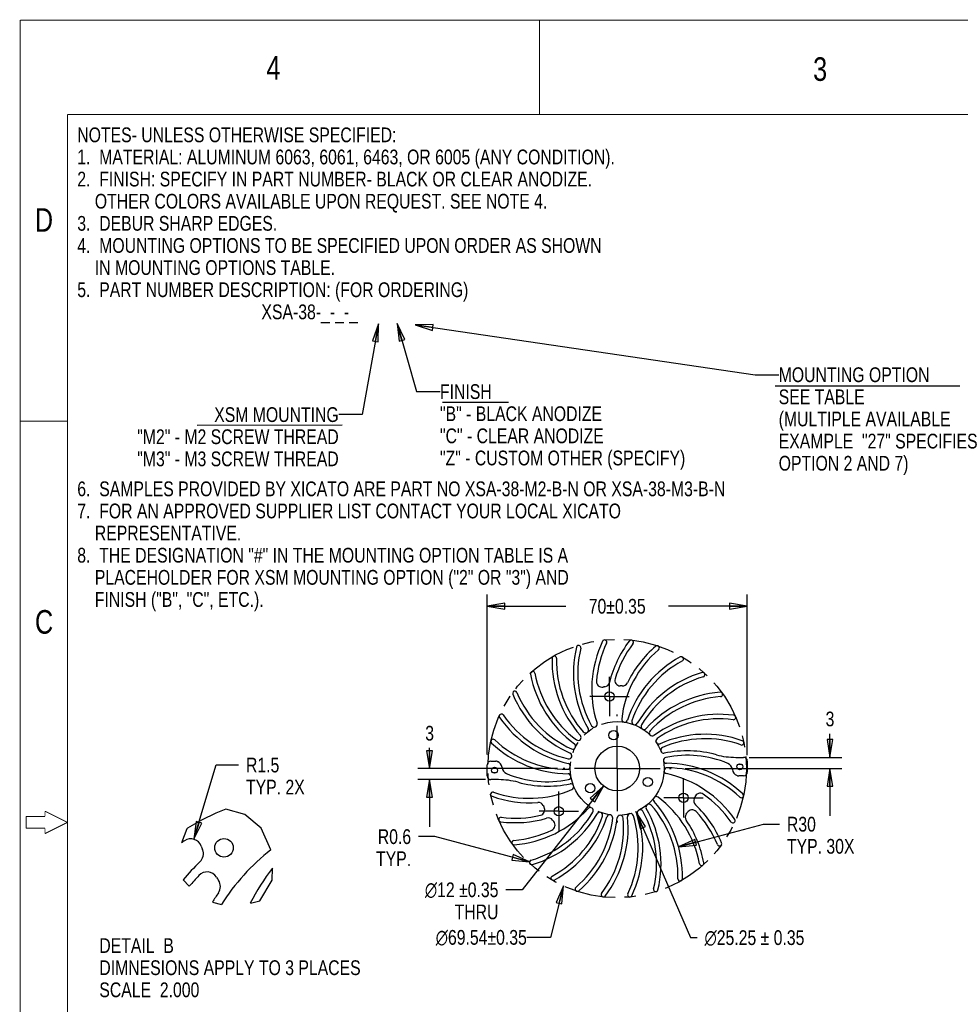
# Model space of a CAD drawing. Header units: inches. Extents: x 0 to 22, y -0.8 to 17.8.
# Tile 4 of 5: x 0 to 10, y 6.6 to 17. Entities that reach past the tile are written whole.
import ezdxf

# ---------------------------------------------------------------- set-up
doc = ezdxf.new("R2010")
doc.units = ezdxf.units.IN
doc.header["$LTSCALE"] = 1.21
doc.header["$MEASUREMENT"] = 0
doc.linetypes.add('CENTER', pattern=[0.6, 0.375, -0.075, 0.075, -0.075])
doc.linetypes.add('PHANTOM', pattern=[0.8, 0.45, -0.05, 0.1, -0.05, 0.1, -0.05])
doc.layers.get('0').update_dxf_attribs({"linetype": 'CONTINUOUS'})
doc.layers.add('02___PRT_ALL_AXES', color=7, linetype='CONTINUOUS')
doc.layers.add('DEFAULT_3', color=7, linetype='PHANTOM')
doc.styles.get("Standard").update_dxf_attribs({"font": 'txt', "width": 0.8})
doc.styles.add('TEXTSTYLE_1', font='gdt', dxfattribs={"width": 0.8})
doc.dimstyles.new('DIMSTYLE_11', dxfattribs={"dimtxt": 0.15625, "dimasz": 0.1875, "dimexe": 0.18, "dimexo": 0.0625, "dimgap": 0.09, "dimtad": 0, "dimtih": 1, "dimtoh": 1, "dimzin": 4, "dimdsep": 46, "dimtxsty": 'STANDARD', "dimblk": 'CLOSED', "dimblk1": 'CLOSED', "dimblk2": 'CLOSED', "dimcen": 0.09, "dimadec": 0, "dimazin": 0, "dimtfac": 1, "dimtofl": 0, "dimtmove": 0, "dimatfit": 3, "dimldrblk": 'CLOSED', "dimfxl": 1, "dimtolj": 1, "dimtzin": 4, "dimarcsym": 0})
doc.dimstyles.new('DIMSTYLE_12', dxfattribs={"dimtxt": 0.15625, "dimasz": 0.1875, "dimexe": 0.18, "dimexo": 0.0625, "dimgap": 0.09, "dimtad": 0, "dimtih": 1, "dimtoh": 1, "dimlfac": 0.5, "dimzin": 4, "dimdsep": 46, "dimtxsty": 'STANDARD', "dimblk": 'CLOSED', "dimblk1": 'CLOSED', "dimblk2": 'CLOSED', "dimcen": 0.09, "dimadec": 0, "dimazin": 0, "dimtfac": 1, "dimtofl": 0, "dimtmove": 0, "dimatfit": 3, "dimldrblk": 'CLOSED', "dimfxl": 1, "dimtolj": 1, "dimtzin": 4, "dimarcsym": 0})
doc.dimstyles.new('DIMSTYLE_3', dxfattribs={"dimtxt": 0.15625, "dimasz": 0.1875, "dimexe": 0.18, "dimexo": 0.0625, "dimgap": 0.09, "dimtad": 0, "dimtih": 1, "dimtoh": 1, "dimzin": 4, "dimdsep": 46, "dimtxsty": 'STANDARD', "dimblk": 'CLOSED', "dimblk1": 'CLOSED', "dimblk2": 'CLOSED', "dimcen": 0.09, "dimadec": 0, "dimazin": 0, "dimtfac": 1, "dimtofl": 0, "dimtmove": 0, "dimatfit": 3, "dimldrblk": 'CLOSED', "dimfxl": 1, "dimtolj": 1, "dimtzin": 4, "dimarcsym": 0})
doc.dimstyles.new('DIMSTYLE_6', dxfattribs={"dimtxt": 0.15625, "dimasz": 0.1875, "dimexe": 0.18, "dimexo": 0.0625, "dimgap": 0.09, "dimtad": 0, "dimtih": 1, "dimtoh": 1, "dimdec": 3, "dimzin": 4, "dimdsep": 46, "dimtxsty": 'STANDARD', "dimblk": 'CLOSED', "dimblk1": 'CLOSED', "dimblk2": 'CLOSED', "dimcen": 0.09, "dimadec": 0, "dimazin": 0, "dimtfac": 1, "dimtdec": 3, "dimtofl": 0, "dimtmove": 0, "dimatfit": 3, "dimldrblk": 'CLOSED', "dimfxl": 1, "dimtolj": 1, "dimtzin": 4, "dimarcsym": 0})
doc.dimstyles.get("Standard").update_dxf_attribs({"dimtxt": 0.15625, "dimasz": 0.1875, "dimexe": 0.18, "dimexo": 0.0625, "dimgap": 0.09, "dimtad": 0, "dimtih": 1, "dimtoh": 1, "dimzin": 4, "dimdsep": 46, "dimtxsty": 'STANDARD', "dimblk": 'CLOSED', "dimblk1": 'CLOSED', "dimblk2": 'CLOSED', "dimcen": 0.09, "dimadec": 0, "dimazin": 0, "dimtp": 0.01, "dimtm": 0.01, "dimtfac": 1, "dimtofl": 0, "dimtmove": 0, "dimatfit": 3, "dimldrblk": 'CLOSED', "dimfxl": 1, "dimtolj": 1, "dimtzin": 4, "dimarcsym": 0})

# ---------------------------------------------------------------- blocks, each defined once
blk = doc.blocks.new('_CLOSED')
at = {"color": 0, "linetype": 'BYBLOCK'}
for p, q in [((0, 0), (-1, 0.167)), ((-1, 0.167), (-1, -0.167)), ((-1, -0.167), (0, 0)), ((-1, 0), (0, 0))]:
    blk.add_line(p, q, dxfattribs=at)
blk = doc.blocks.new('*D3')
at = {"color": 2, "linetype": 'CONTINUOUS'}
for p, q in [((6.188, 8.885), (5.326, 7.785)), ((5.326, 7.785), (5.155, 7.785))]:
    blk.add_line(p, q, dxfattribs=at)
at = {"color": 2, "linetype": 'CONTINUOUS', "xscale": 0.1875, "yscale": 0.1875, "zscale": 0.1875, "rotation": 51.9063279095}
blk.add_blockref('_CLOSED', (6.188, 8.885), dxfattribs=at)
at = {"color": 2, "linetype": 'CONTINUOUS', "insert": (5.076, 7.864), "char_height": 0.15625, "width": 1.26562, "attachment_point": 3, "line_spacing_factor": 0.9, "style": 'TEXTSTYLE_1'}
blk.add_mtext('{\\Fgdt;n}\\Ftxt;12 \\Fgdt;{\\Fgdt;`}\\Ftxt;0.35\\PTHRU', dxfattribs=at)
blk = doc.blocks.new('*D8')
at = {"color": 2, "linetype": 'CONTINUOUS'}
for p, q in [((4.956, 9.221), (4.956, 10.915)), ((7.712, 9.212), (7.712, 10.915)), ((4.956, 10.79), (5.79, 10.79)), ((7.712, 10.79), (6.878, 10.79))]:
    blk.add_line(p, q, dxfattribs=at)
at = {"color": 2, "linetype": 'CONTINUOUS', "xscale": 0.1875, "yscale": 0.1875, "zscale": 0.1875, "rotation": 180}
blk.add_blockref('_CLOSED', (4.956, 10.79), dxfattribs=at)
at = {"color": 2, "linetype": 'CONTINUOUS', "xscale": 0.1875, "yscale": 0.1875, "zscale": 0.1875}
blk.add_blockref('_CLOSED', (7.712, 10.79), dxfattribs=at)
at = {"color": 2, "linetype": 'CONTINUOUS', "insert": (6.334, 10.868), "char_height": 0.15625, "width": 0.93229, "attachment_point": 2, "line_spacing_factor": 0.9}
blk.add_mtext('70\\Fgdt;{\\Fgdt;`}\\Ftxt;0.35', dxfattribs=at)
blk = doc.blocks.new('*D9')
at = {"color": 2, "linetype": 'CONTINUOUS'}
for p, q in [((8.588, 9.189), (8.588, 9.439)), ((7.731, 9.189), (8.713, 9.189)), ((7.053, 9.071), (8.713, 9.071)), ((8.588, 9.071), (8.588, 8.571))]:
    blk.add_line(p, q, dxfattribs=at)
at = {"color": 2, "linetype": 'CONTINUOUS', "xscale": 0.1875, "yscale": 0.1875, "zscale": 0.1875}
for p, rotation in [((8.588, 9.189), 270), ((8.588, 9.071), 90)]:
    blk.add_blockref('_CLOSED', p, dxfattribs=dict(at, rotation=rotation))
at = {"color": 2, "linetype": 'CONTINUOUS', "insert": (8.588, 9.674), "char_height": 0.156, "width": 0.125, "attachment_point": 2, "line_spacing_factor": 0.9}
blk.add_mtext('3', dxfattribs=at)
blk = doc.blocks.new('*D10')
at = {"color": 2, "linetype": 'CONTINUOUS'}
for p, q in [((4.347, 9.071), (4.347, 9.289)), ((5.7, 9.071), (4.222, 9.071)), ((4.94, 8.953), (4.222, 8.953)), ((4.347, 8.953), (4.347, 8.453))]:
    blk.add_line(p, q, dxfattribs=at)
at = {"color": 2, "linetype": 'CONTINUOUS', "xscale": 0.1875, "yscale": 0.1875, "zscale": 0.1875}
for p, rotation in [((4.347, 9.071), 270), ((4.347, 8.953), 90)]:
    blk.add_blockref('_CLOSED', p, dxfattribs=dict(at, rotation=rotation))
at = {"color": 2, "linetype": 'CONTINUOUS', "insert": (4.347, 9.523), "char_height": 0.156, "width": 0.125, "attachment_point": 2, "line_spacing_factor": 0.9}
blk.add_mtext('3', dxfattribs=at)
blk = doc.blocks.new('*D20')
at = {"color": 2, "linetype": 'CONTINUOUS'}
for p, q in [((6.984, 8.24), (7.882, 8.481)), ((7.882, 8.481), (8.054, 8.481))]:
    blk.add_line(p, q, dxfattribs=at)
at = {"color": 2, "linetype": 'CONTINUOUS', "xscale": 0.1875, "yscale": 0.1875, "zscale": 0.1875, "rotation": 195.02950364}
blk.add_blockref('_CLOSED', (6.984, 8.24), dxfattribs=at)
at = {"color": 2, "linetype": 'CONTINUOUS', "insert": (8.132, 8.559), "char_height": 0.1562, "width": 1, "attachment_point": 1, "line_spacing_factor": 0.9}
blk.add_mtext('R30\\PTYP. 30X', dxfattribs=at)
blk = doc.blocks.new('*D21')
at = {"color": 2, "linetype": 'CONTINUOUS'}
for p, q in [((4.401, 8.349), (4.229, 8.349)), ((5.406, 8.082), (4.401, 8.349))]:
    blk.add_line(p, q, dxfattribs=at)
at = {"color": 2, "linetype": 'CONTINUOUS', "xscale": 0.1875, "yscale": 0.1875, "zscale": 0.1875, "rotation": 345.1514729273}
blk.add_blockref('_CLOSED', (5.406, 8.082), dxfattribs=at)
at = {"color": 2, "linetype": 'CONTINUOUS', "insert": (4.151, 8.427), "char_height": 0.1562, "width": 0.5, "attachment_point": 3, "line_spacing_factor": 0.9}
blk.add_mtext('R0.6\\PTYP.', dxfattribs=at)
blk = doc.blocks.new('*D26')
at = {"color": 2, "linetype": 'CONTINUOUS'}
for p, q in [((1.851, 8.321), (2.087, 9.108)), ((2.087, 9.108), (2.324, 9.108))]:
    blk.add_line(p, q, dxfattribs=at)
at = {"color": 2, "linetype": 'CONTINUOUS', "xscale": 0.1875, "yscale": 0.1875, "zscale": 0.1875, "rotation": 253.3443753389}
blk.add_blockref('_CLOSED', (1.851, 8.321), dxfattribs=at)
at = {"color": 2, "linetype": 'CONTINUOUS', "insert": (2.402, 9.186), "char_height": 0.1562, "width": 0.875, "attachment_point": 1, "line_spacing_factor": 0.9}
blk.add_mtext('R1.5\\PTYP. 2X', dxfattribs=at)
blk = doc.blocks.new('*D27')
at = {"color": 2, "linetype": 'CONTINUOUS'}
for p, q in [((6.532, 8.615), (7.11, 7.279)), ((7.11, 7.279), (7.18, 7.279))]:
    blk.add_line(p, q, dxfattribs=at)
at = {"color": 2, "linetype": 'CONTINUOUS', "xscale": 0.1875, "yscale": 0.1875, "zscale": 0.1875, "rotation": 113.4115386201}
blk.add_blockref('_CLOSED', (6.532, 8.615), dxfattribs=at)
at = {"color": 2, "linetype": 'CONTINUOUS', "insert": (7.259, 7.357), "char_height": 0.15625, "width": 1.76562, "attachment_point": 1, "line_spacing_factor": 0.9, "style": 'TEXTSTYLE_1'}
blk.add_mtext('{\\Fgdt;n}\\Ftxt;25.25 \\Fgdt;{\\Fgdt;`}\\Ftxt; 0.35', dxfattribs=at)

msp = doc.modelspace()

# ---------------------------------------------------------------- linework, layer by layer
at = {"color": 7, "linetype": 'CONTINUOUS'}
for p, q in [((8.00828, 13.12686), (9.96496, 13.12632)), ((4.48478, 12.9521), (5.18413, 12.95109)), ((1.88503, 12.7093), (3.4211, 12.71111)), ((7.59113, 9.18897), (7.67273, 9.18897)), ((4.9562, 8.99212), (4.9562, 9.11023)), ((4.99557, 9.1496), (5.04704, 9.1496)), ((5.06166, 9.14679), (5.06509, 9.14542)), ((7.7121, 9.1496), (7.7121, 9.03149)), ((7.60664, 8.99494), (7.60322, 8.99631)), ((7.67273, 8.99212), (7.62126, 8.99212)), ((5.07717, 8.95275), (4.99557, 8.95275)), ((2.38826, 8.58252), (2.18747, 8.63993)), ((2.56319, 8.43843), (2.38826, 8.58252)), ((1.77534, 8.43212), (1.7182, 8.28277)), ((1.78341, 8.43933), (1.77534, 8.43212)), ((2.66621, 8.20968), (2.56319, 8.43843)), ((2.68012, 7.88679), (2.68137, 8.01417)), ((1.73487, 7.89105), (1.8018, 7.82377)), ((2.54923, 7.67034), (2.68012, 7.88679)), ((2.04675, 7.65598), (2.14116, 7.62885)), ((2.448, 7.64349), (2.54923, 7.67034))]:
    msp.add_line(p, q, dxfattribs=at)
at = {"color": 7, "linetype": 'CONTINUOUS', "const_width": 0.01}
for points in [[(0.01, 17), (0.01, 0)], [(22.01, 17), (0.01, 17)], [(5.51, 17), (5.51, 16)], [(0.51, 16), (0.51, 1)], [(21.51, 16), (0.51, 16)], [(0.51, 12.75), (0.01, 12.75)], [(0.0725, 8.5625), (0.0725, 8.4375)], [(0.27294, 8.5625), (0.0725, 8.5625)], [(0.27294, 8.61853), (0.27294, 8.5625)], [(0.51, 8.5), (0.27294, 8.61853)], [(0.51, 8.5), (0.27294, 8.38147)], [(0.27294, 8.4375), (0.0725, 8.4375)], [(0.27294, 8.4375), (0.27294, 8.38147)]]:
    msp.add_lwpolyline(points, dxfattribs=at)
at = {"color": 7, "linetype": 'CONTINUOUS'}
for centre, radius in [((6.25137, 9.8341), 0.04921), ((6.33415, 9.07086), 0.23622), ((7.03653, 8.76093), 0.04921), ((5.71456, 8.61755), 0.04921), ((2.16867, 8.23091), 0.09843)]:
    msp.add_circle(centre, radius, dxfattribs=at)
for centre, radius, start, end in [((6.20082, 10.40944), 0.02362, 334.461428, 154.461428), ((7.05074, 10.0815), 1.1811, 166.461428, 209.793102), ((5.92542, 10.35247), 0.02362, 346.461428, 166.461428), ((7.05074, 10.0815), 1.13386, 166.461428, 209.427755), ((7.24521, 9.91043), 1.1811, 154.461428, 197.793102), ((7.24521, 9.91043), 1.13386, 154.461428, 175.647499), ((7.39985, 9.70266), 1.1811, 142.461428, 166.34409), ((7.39985, 9.70266), 1.13386, 142.461428, 163.647499), ((7.50792, 9.46728), 1.13386, 130.461428, 173.427755), ((7.50792, 9.46728), 1.1811, 130.461428, 154.34409), ((6.48204, 10.40791), 0.02362, 322.461428, 142.461428), ((6.75679, 10.34795), 0.02362, 310.461428, 130.461428), ((6.82496, 10.2084), 1.1811, 178.461428, 221.793102), ((5.6679, 10.23948), 0.02362, 358.461428, 178.461428), ((6.82496, 10.2084), 1.13386, 178.461428, 221.427755), ((7.56469, 9.21458), 1.1811, 118.461428, 161.793102), ((7.01308, 10.23217), 0.02362, 298.461428, 118.461428), ((7.56469, 9.21458), 1.13386, 118.461428, 161.427755), ((5.43949, 10.07542), 0.02362, 10.461428, 190.461428), ((6.57773, 10.28559), 1.1811, 190.461428, 233.793102), ((6.57773, 10.28559), 1.13386, 190.461428, 233.427755), ((6.36853, 10.00527), 0.05906, 163.647499, 267.893087), ((7.56769, 8.9556), 1.1811, 106.461428, 149.793102), ((7.56769, 8.9556), 1.13386, 106.461428, 149.427755), ((7.23969, 10.06563), 0.02362, 286.461428, 106.461428), ((6.1735, 9.992), 0.05906, 175.647499, 279.893087), ((6.33415, 9.07086), 0.87598, 98.573798, 99.893087), ((6.19475, 9.99545), 0.05906, 278.573798, 346.34409), ((6.33415, 9.07086), 0.87598, 86.573798, 87.893087), ((6.39003, 10.00423), 0.05906, 266.573798, 334.34409), ((5.25018, 9.86746), 0.02362, 22.461428, 202.461428), ((6.31985, 10.30969), 1.1811, 202.461428, 245.793102), ((6.31985, 10.30969), 1.13386, 202.461428, 245.427755), ((7.51676, 8.70165), 1.1811, 94.461428, 137.793102), ((7.51676, 8.70165), 1.13386, 94.461428, 137.427755), ((7.42673, 9.85562), 0.02362, 274.461428, 94.461428), ((5.10824, 9.62468), 0.02362, 34.461428, 214.461428), ((6.06259, 10.27964), 1.1811, 214.461428, 257.793102), ((6.06259, 10.27964), 1.13386, 214.461428, 257.427755), ((7.41416, 8.46384), 1.1811, 82.461428, 125.793102), ((7.56601, 9.61131), 0.02362, 262.461428, 82.461428), ((5.99842, 9.479), 0.0315, 221.427755, 29.793102), ((6.09061, 9.53988), 0.0315, 209.427755, 17.793102), ((6.41281, 9.59346), 0.0315, 173.427755, 341.793102), ((6.51974, 9.56568), 0.0315, 161.427755, 329.793102), ((6.61856, 9.51628), 0.0315, 149.427755, 317.793102), ((7.41416, 8.46384), 1.13386, 82.461428, 125.427755), ((5.9209, 9.40028), 0.0315, 233.427755, 41.793102), ((6.70496, 9.44742), 0.0315, 137.427755, 305.793102), ((7.26435, 8.25256), 1.1811, 70.461428, 113.793102), ((5.01989, 9.3577), 0.02362, 46.461428, 226.461428), ((5.81721, 10.19677), 1.1811, 226.461428, 269.793102), ((5.81721, 10.19677), 1.13386, 226.461428, 269.427755), ((5.86144, 9.30716), 0.0315, 245.427755, 53.793102), ((6.77514, 9.36209), 0.0315, 125.427755, 293.793102), ((6.82606, 9.26404), 0.0315, 113.427755, 281.793102), ((7.26435, 8.25256), 1.13386, 70.461428, 113.427755), ((7.65146, 9.34339), 0.02362, 250.461428, 70.461428), ((5.82264, 9.20371), 0.0315, 257.427755, 65.793102), ((6.85547, 9.15755), 0.0315, 101.427755, 269.793102), ((7.07389, 8.07704), 1.1811, 74.766158, 101.793102), ((7.07389, 8.07704), 1.13386, 67.604559, 101.427755), ((7.59113, 9.97637), 0.7874, 254.766158, 270), ((7.67273, 9.1496), 0.03937, 0, 90), ((4.99557, 9.11023), 0.03937, 90, 180), ((5.04704, 9.11023), 0.03937, 68.198591, 90), ((5.03584, 9.07231), 0.07874, 6.137565, 68.198591), ((5.19242, 9.08915), 0.07874, 186.137565, 247.604559), ((5.8062, 9.09446), 0.0315, 269.427755, 77.793102), ((6.86211, 9.04726), 0.0315, 89.427755, 257.793102), ((6.8511, 7.94496), 1.1811, 46.461428, 89.793102), ((6.8511, 7.94496), 1.13386, 46.461428, 89.427755), ((7.47588, 9.05258), 0.07874, 6.137565, 67.604559), ((4.99557, 8.99212), 0.03937, 180, 270), ((5.59442, 10.06468), 1.13386, 247.604559, 281.427755), ((5.81283, 8.98418), 0.0315, 281.427755, 89.793102), ((6.60571, 7.86208), 1.1811, 34.461428, 77.793102), ((7.63246, 9.06941), 0.07874, 186.137565, 248.198591), ((7.62126, 9.03149), 0.03937, 248.198591, 270), ((7.67273, 9.03149), 0.03937, 270, 360), ((5.07717, 8.16535), 0.7874, 74.766158, 90), ((5.59442, 10.06468), 1.1811, 254.766158, 281.793102), ((5.84224, 8.87768), 0.0315, 293.427755, 101.793102), ((5.01684, 8.79834), 0.02362, 70.461428, 250.461428), ((5.40395, 9.88917), 1.1811, 250.461428, 274.34409), ((5.40395, 9.88917), 1.13386, 250.461428, 293.427755), ((6.74741, 8.74145), 0.0315, 53.427755, 221.793102), ((6.09058, 7.85613), 1.13386, 10.461428, 53.427755), ((6.33415, 9.07086), 0.87598, 338.573798, 339.893087), ((7.2122, 8.74942), 0.05906, 55.647499, 159.893087), ((6.60571, 7.86208), 1.13386, 34.461428, 55.647499), ((7.64842, 8.78403), 0.02362, 226.461428, 46.461428), ((5.49789, 8.65257), 0.05906, 26.573798, 94.34409), ((5.50774, 8.63343), 0.05906, 283.647499, 27.893087), ((6.33415, 9.07086), 0.87598, 206.573798, 207.893087), ((6.66989, 8.66273), 0.0315, 41.427755, 209.793102), ((5.84334, 7.93332), 1.13386, 358.461428, 41.427755), ((5.84334, 7.93332), 1.1811, 358.461428, 41.793102), ((7.20457, 8.72929), 0.05906, 158.573798, 226.34409), ((6.34846, 7.83204), 1.1811, 22.461428, 46.34409), ((3.0303, 6.4332), 2.3622, 110.903745, 121.862649), ((5.25415, 9.67789), 1.13386, 262.461428, 283.647499), ((5.15154, 9.44007), 1.1811, 274.461428, 317.793102), ((5.10062, 9.18613), 1.13386, 286.461428, 329.427755), ((5.10062, 9.18613), 1.1811, 286.461428, 329.793102), ((5.10361, 8.92714), 1.13386, 298.461428, 341.427755), ((5.10361, 8.92714), 1.1811, 298.461428, 341.793102), ((6.04974, 8.62544), 0.0315, 329.427755, 137.793102), ((6.14856, 8.57604), 0.0315, 341.427755, 149.793102), ((5.26845, 8.43906), 1.1811, 322.461428, 5.793102), ((6.2555, 8.54827), 0.0315, 353.427755, 161.793102), ((6.36587, 8.54333), 0.0315, 5.427755, 173.793102), ((6.47486, 8.56146), 0.0315, 17.427755, 185.793102), ((5.4231, 8.2313), 1.13386, 334.461428, 17.427755), ((5.4231, 8.2313), 1.1811, 334.461428, 17.793102), ((6.57769, 8.60184), 0.0315, 29.427755, 197.793102), ((5.61756, 8.06022), 1.13386, 346.461428, 29.427755), ((5.61756, 8.06022), 1.1811, 346.461428, 29.793102), ((7.11453, 8.55578), 0.05906, 146.573798, 214.34409), ((6.33415, 9.07086), 0.87598, 326.573798, 327.893087), ((7.12618, 8.57389), 0.05906, 43.647499, 147.893087), ((6.34846, 7.83204), 1.13386, 22.461428, 43.647499), ((5.10229, 8.53041), 0.02362, 82.461428, 262.461428), ((5.25415, 9.67789), 1.1811, 262.461428, 286.34409), ((5.60313, 8.48784), 0.05906, 38.573798, 106.34409), ((5.61675, 8.47117), 0.05906, 295.647499, 39.893087), ((6.33415, 9.07086), 0.87598, 218.573798, 219.893087), ((5.16038, 8.67444), 1.13386, 310.461428, 353.427755), ((5.16038, 8.67444), 1.1811, 310.461428, 353.793102), ((5.26845, 8.43906), 1.13386, 322.461428, 5.427755), ((6.09058, 7.85613), 1.1811, 10.461428, 34.34409), ((7.56006, 8.51704), 0.02362, 214.461428, 34.461428), ((5.15154, 9.44007), 1.13386, 274.461428, 295.647499), ((3.0303, 6.4332), 2.26772, 124.352501, 125.352206), ((1.81732, 8.20788), 0.11811, 20.106913, 124.352501), ((3.57342, 8.85076), 1.75197, 200.106913, 201.426202), ((5.24158, 8.2861), 0.02362, 94.461428, 274.461428), ((7.41813, 8.27427), 0.02362, 202.461428, 22.461428), ((1.83259, 8.16762), 0.11811, 313.65591, 21.426202), ((4.06057, 6.4213), 2.26772, 127.942668, 147.825068), ((3.54481, 6.37311), 2.3622, 133.65591, 140.01456), ((5.42861, 8.07609), 0.02362, 106.461428, 286.461428), ((7.22882, 8.0663), 0.02362, 190.461428, 10.461428), ((3.54481, 6.37311), 2.26772, 136.352501, 140.23034), ((1.98936, 7.85681), 0.11811, 32.106913, 136.352501), ((4.55504, 6.57568), 2.3622, 142.485119, 153.124757), ((5.65523, 7.90956), 0.02362, 118.461428, 298.461428), ((3.57342, 8.85076), 1.75197, 212.106913, 213.426202), ((2.01266, 7.8206), 0.11811, 325.65591, 33.426202), ((7.00041, 7.90224), 0.02362, 178.461428, 358.461428), ((4.06057, 6.4213), 2.3622, 145.65591, 148.487458), ((5.91151, 7.79378), 0.02362, 130.461428, 310.461428), ((6.18627, 7.73381), 0.02362, 142.461428, 322.461428), ((6.46749, 7.73228), 0.02362, 154.461428, 334.461428), ((6.74288, 7.78926), 0.02362, 166.461428, 346.461428)]:
    msp.add_arc(centre, radius, start, end, dxfattribs=at)
at = {"layer": '02___PRT_ALL_AXES', "color": 2, "linetype": 'CENTER'}
for p, q in [((6.25137, 9.8341), (6.25137, 10.04237)), ((6.25137, 9.8341), (6.0431, 9.8341)), ((6.25137, 9.8341), (6.25137, 9.62583)), ((6.25137, 9.8341), (6.45964, 9.8341)), ((6.33415, 9.07086), (6.33415, 9.6433)), ((6.33415, 9.07086), (5.76171, 9.07086)), ((6.33415, 9.07086), (6.33415, 8.49842)), ((6.33415, 9.07086), (6.90659, 9.07086)), ((7.03653, 8.76093), (7.03653, 8.9692)), ((5.71456, 8.61755), (5.71456, 8.82582)), ((7.03653, 8.76093), (6.82826, 8.76093)), ((7.03653, 8.76093), (7.2448, 8.76093)), ((7.03653, 8.76093), (7.03653, 8.55267)), ((5.71456, 8.61755), (5.50629, 8.61755)), ((5.71456, 8.61755), (5.71456, 8.40928)), ((5.71456, 8.61755), (5.92283, 8.61755))]:
    msp.add_line(p, q, dxfattribs=at)
at = {"layer": '02___PRT_ALL_AXES', "color": 7, "linetype": 'CONTINUOUS'}
for p, q in [((7.61581, 9.11513), (7.65083, 9.11513)), ((5.05609, 9.07576), (5.01406, 9.07576)), ((5.0525, 9.02659), (5.01747, 9.02659)), ((7.61222, 9.06596), (7.65425, 9.06596))]:
    msp.add_line(p, q, dxfattribs=at)
for centre, radius in [((6.29594, 9.42313), 0.04921), ((5.03507, 9.0523), 0.0315), ((7.63323, 9.08942), 0.0315), ((6.65833, 8.92782), 0.04921), ((6.04819, 8.86164), 0.04921)]:
    msp.add_circle(centre, radius, dxfattribs=at)
at = {"layer": 'DEFAULT_3', "color": 8, "linetype": 'PHANTOM'}
for centre, radius in [((6.33416, 9.07087), 1.36885), ((6.33415, 9.07086), 0.49698)]:
    msp.add_circle(centre, radius, dxfattribs=at)

# ---------------------------------------------------------------- texts
at = {"color": 2, "linetype": 'CONTINUOUS', "line_spacing_factor": 0.9}
for s, insert, char_height, width, attachment_point in [('4', (2.61853, 16.61992), 0.25, 0.2, 1), ('3', (8.40918, 16.60681), 0.25, 0.2, 1), ('NOTES- UNLESS OTHERWISE SPECIFIED:\\P1.  MATERIAL: ALUMINUM 6063, 6061, 6463, OR 6005 (ANY CONDITION).\\P2.  FINISH: SPECIFY IN PART NUMBER- BLACK OR CLEAR ANODIZE.\\P    OTHER COLORS AVAILABLE UPON REQUEST. SEE NOTE 4. \\P3.  DEBUR SHARP EDGES.\\P4.  MOUNTING OPTIONS TO BE SPECIFIED UPON ORDER AS SHOWN\\P    IN MOUNTING OPTIONS TABLE. \\P5.  PART NUMBER DESCRIPTION: (FOR ORDERING)\\P                                          XSA-38-_-_-_\\P \\P \\P \\P \\P \\P \\P \\P6.  SAMPLES PROVIDED BY XICATO ARE PART NO XSA-38-M2-B-N OR XSA-38-M3-B-N\\P7.  FOR AN APPROVED SUPPLIER LIST CONTACT YOUR LOCAL XICATO \\P    REPRESENTATIVE.\\P8.  THE DESIGNATION "#" IN THE MOUNTING OPTION TABLE IS A \\P    PLACEHOLDER FOR XSM MOUNTING OPTION ("2" OR "3") AND\\P    FINISH ("B", "C", ETC.).', (0.61494, 15.86297), 0.15625, 9.125, 1), ('D', (0.16544, 15.00785), 0.25, 0.2, 1), ('MOUNTING OPTION\\PSEE TABLE\\P(MULTIPLE AVAILABLE\\PEXAMPLE  "27" SPECIFIES\\POPTION 2 AND 7)', (8.04462, 13.32137), 0.15625, 2.875, 1), ('FINISH\\P"B" - BLACK ANODIZE\\P"C" - CLEAR ANODIZE\\P"Z" - CUSTOM OTHER (SPECIFY)', (4.4571, 13.14254), 0.15625, 3.5, 1), ('XSM MOUNTING\\P"M2" - M2 SCREW THREAD\\P"M3" - M3 SCREW THREAD', (3.38395, 12.89871), 0.15625, 2.75, 3), ('C', (0.16674, 10.74948), 0.25, 0.2, 1), ('DETAIL  B\\PDIMNESIONS APPLY TO 3 PLACES\\PSCALE  2.000', (0.84835, 7.27283), 0.15625, 3.5, 1)]:
    msp.add_mtext(s, dxfattribs=dict(at, insert=insert, char_height=char_height, width=width, attachment_point=attachment_point))
at = {"color": 2, "linetype": 'CONTINUOUS', "insert": (5.37668, 7.3597), "char_height": 0.15625, "width": 1.5416667, "attachment_point": 3, "line_spacing_factor": 0.9, "style": 'TEXTSTYLE_1'}
msp.add_mtext('{\\Fgdt;n}\\Ftxt;69.54\\Fgdt;{\\Fgdt;`}\\Ftxt;0.35', dxfattribs=at)

# ---------------------------------------------------------------- dimensions: what is measured, and where the dimension line sits
at = {"color": 2, "linetype": 'CONTINUOUS'}
dim = msp.add_linear_dim(base=(7.7121, 10.78987), p1=(4.9562, 9.22111), p2=(7.7121, 9.2121), text='<>%%p0.35', dimstyle='DIMSTYLE_6', dxfattribs=at)
dim.commit()
dim.dimension.update_dxf_attribs({"geometry": '*D8', "text_midpoint": (6.14665, 10.78987), "dimtype": 160})
for base, p1, p2, angle, picture, middle in [((8.5882, 9.18897), (7.05283, 9.07086), (7.73147, 9.18897), 90, '*D9', (8.5257, 9.59552)), ((4.34726, 8.95275), (5.70037, 9.07086), (4.9399, 8.95275), 270, '*D10', (4.28476, 9.44502))]:
    dim = msp.add_linear_dim(base=base, p1=p1, p2=p2, angle=angle, dimstyle='DIMSTYLE_6', dxfattribs=at)
    dim.commit()
    dim.dimension.update_dxf_attribs({"geometry": picture, "text_midpoint": middle, "dimtype": 160})
for p1, p2, text, picture, middle in [((6.53165, 8.61473), (6.13666, 9.52699), '<> %%p 0.35', '*D27', (8.14135, 7.27929)), ((6.18842, 8.88496), (6.47989, 9.25677), '<> %%p0.35\\PTHRU', '*D3', (4.08946, 7.6682))]:
    dim = msp.add_diameter_dim_2p(p1=p1, p2=p2, text=text, dimstyle='DIMSTYLE_3', dxfattribs=at)
    dim.commit()
    dim.dimension.update_dxf_attribs({"geometry": picture, "text_midpoint": middle, "dimtype": 163})
for center, mpoint, text, dimstyle, picture, middle in [((1.81732, 8.20788), (1.85117, 8.32103), '<>\\PTYP. 2X', 'DIMSTYLE_12', '*D26', (2.83986, 8.99048)), ((5.84334, 7.93332), (6.98404, 8.2396), '<>\\PTYP. 30X', 'DIMSTYLE_11', '*D20', (8.63234, 8.36361)), ((5.42861, 8.07609), (5.40578, 8.08215), '<>\\PTYP.', 'DIMSTYLE_11', '*D21', (3.46358, 8.23132))]:
    dim = msp.add_radius_dim(center=center, mpoint=mpoint, text=text, dimstyle=dimstyle, dxfattribs=at)
    dim.commit()
    dim.dimension.update_dxf_attribs({"geometry": picture, "text_midpoint": middle, "dimtype": 164})

# ---------------------------------------------------------------- leaders
for points in [[(3.80507, 13.78252), (3.63395, 12.82059), (3.38395, 12.82059)], [(4.00246, 13.78735), (4.2071, 13.06442), (4.4571, 13.06442)], [(4.19551, 13.77162), (7.79462, 13.24324), (8.04462, 13.24324)], [(5.76361, 7.82659), (5.62668, 7.28157), (5.37668, 7.28157)]]:
    msp.add_leader(points, dimstyle='STANDARD', override={"dimtad": 0}, dxfattribs=at)

doc.saveas('drawing.dxf')
